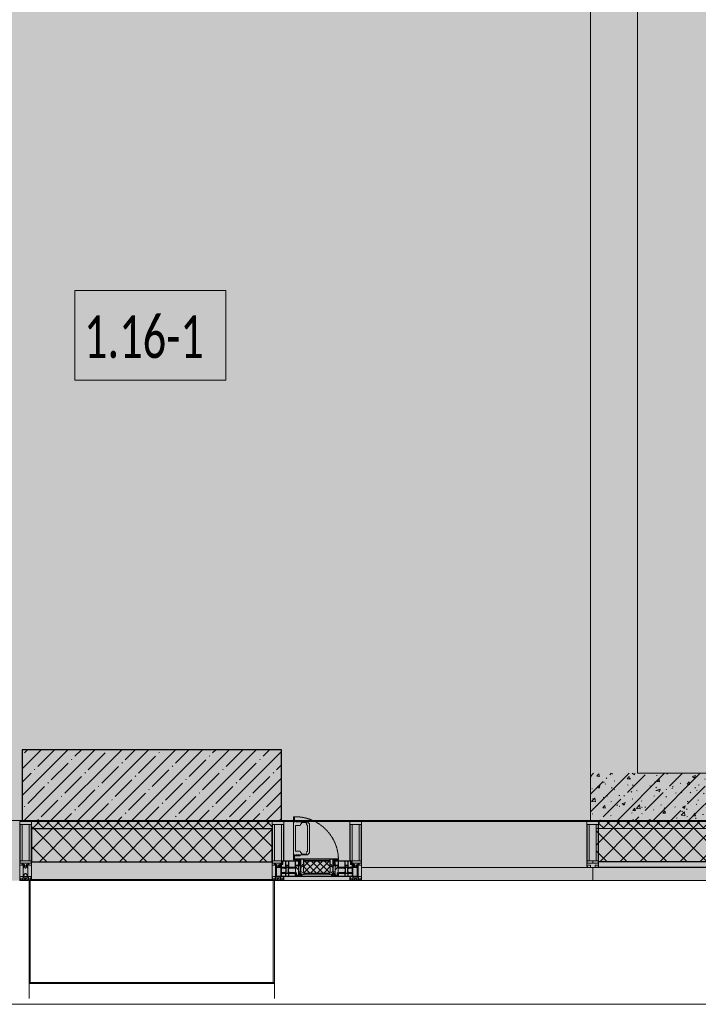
# Model space of a CAD drawing. Header units: millimetres. Extents: x -26897837 to 7466349, y -86687 to 22351.
# Tile 25 of 256: x 41818 to 44696, y -50259 to -46083. Entities that reach past the tile are written whole.
import ezdxf

# ---------------------------------------------------------------- set-up
doc = ezdxf.new("R2010")
doc.units = ezdxf.units.MM
doc.linetypes.add('-D1-02х01', pattern=[3, 2, -1])
for name, color, linetype, lineweight in [('_0', 7, 'Continuous', 13), ('A-010-A_ROOM', 7, 'Continuous', 18), ('A-200-M_WALL', 7, 'Continuous', 5), ('A-200-M_WALL_PAT', 7, 'Continuous', 5), ('A-214-M_CURT_WALL', 7, 'Continuous', 5), ('A-215-M_CURT_PANEL', 7, 'Continuous', 5), ('A-230-M_FLOOR', 7, 'Continuous', 5), ('A-280-M_COLUMN', 7, 'Continuous', 5), ('A-314-M_WINDOW', 7, 'Continuous', 5), ('S-280-M_COLUMN', 7, 'Continuous', 5), ('Z-060-M_DETAIL', 7, 'Continuous', 5), ('Ограждение', 7, 'Continuous', 5), ('Поручни', 7, 'Continuous', 5)]:
    doc.layers.add(name, color=color, linetype=linetype, lineweight=lineweight)
doc.styles.add('Calibri Light_2', font='Calibri light.ttf', dxfattribs={"width": 0.7, "height": 250})
pattern_1 = [(45, (0, 0), (-21.2132, 21.2132), []), (135, (0, 0), (-21.2132, -21.2132), [])]
pattern_2 = [(45, (0, 0), (-42.4264, 42.4264), []), (135, (0, 0), (-42.4264, -42.4264), [])]
pattern_3 = [(45, (36177.98, -48979.44), (-75.4342, 75.4342), [106.68, -17.78, 3.556, -17.78]), (45, (36177.98, -48904.05), (-75.4342, 75.4342), []), (50, (36177.98, -48979.44), (127.5292, -11.1576), [13.335, -146.685]), (355, (36177.98, -48979.44), (-24.6697, 133.74), [10.668, -117.348]), (100.451, (36188.6, -48980.37), (102.8597, 122.5818), [11.333, -124.663]), (46.184, (36177.98, -48943.88), (189.7552, -29.4304), [20.002, -220.027]), (96.636, (36193.79, -48946.33), (166.1822, 173.1996), [17, -186.995]), (351.184, (36177.98, -48943.88), (166.184, 173.1976), [16.002, -176.022]), (21, (36195.76, -48952.77), (106.1303, -71.586), [13.335, -146.685]), (326, (36195.76, -48952.77), (43.2619, 128.9318), [10.668, -117.348]), (71.451, (36204.6, -48958.73), (149.392, 57.345), [11.333, -124.663]), (37.5, (36177.975, -48979.436), (2.16223, 59.18836), [3.353, -112.573, 3.353, -115.773, -117.792]), (37.5, (36177.975, -48979.436), (2.16223, 59.18836), [-235.052, 3.353, -114.44]), (7.5, (36177.975, -48979.436), (46.77386, 70.12615), [3.353, -64.567, 3.353, -109.906, -44.894]), (7.5, (36177.975, -48979.436), (46.77386, 70.12615), [-181.178, 3.353, -41.542]), (327.5, (36138.326, -48979.436), (94.91367, -4.0101), [3.353, -41.097, 3.353, -135.331, -184.023]), (327.5, (36138.326, -48979.436), (94.91367, -4.0101), [-183.134, 3.353, -180.67]), (317.5, (36120.55, -48979.44), (103.6906, 17.7988), [3.353, -54.432, 3.353, -88.748, -130.683]), (317.5, (36120.55, -48979.44), (103.6906, 17.7988), [-149.885, 3.353, -127.33])]

# ---------------------------------------------------------------- blocks, each defined once
blk = doc.blocks.new('System Panel - A_PAN_Glass-4282731-50_AS_Plan_13')
at = {"layer": 'A-215-M_CURT_PANEL'}
for p, q in [((476, 55), (-490, 55)), ((-490, 55), (-490, 0)), ((490, 0), (490, 55)), ((-490, 0), (490, 0))]:
    blk.add_line(p, q, dxfattribs=at)
blk = doc.blocks.new('Rectangular Mullion - R_StandardFrame_50Wx250H-3726603-50_AS_Plan_13')
at = {"layer": 'A-214-M_CURT_WALL'}
blk.add_line((8045, -505), (7090, -505), dxfattribs=at)
blk = doc.blocks.new('A_PAN_Створка - 383мм-4631650-50_AS_Plan_13')
at = {"layer": 'A-215-M_CURT_PANEL'}
h = blk.add_hatch(dxfattribs=at)
h.set_pattern_fill('FP_15', color=256, style=0, pattern_type=2)
h.set_pattern_definition([(225, (6900, -754.981), (14.142136, -14.142136), []), (315, (6900, -754.981), (14.142136, 14.142136), [])])
h.paths.add_polyline_path([(-54.5, -31.8), (-54.9, -34.1), (-57.2, -36.4), (-57.2, -60.8), (-54.6, -63.4), (-53.6, -82.7), (54.6, -81.8), (54.6, -63.4), (57.2, -60.8), (57.2, -36.4), (54.9, -34.1), (54.5, -31.8)])
at = {"layer": 'A-314-M_WINDOW'}
for p, q in [((-67.9, -17), (-171, -17)), ((-171, -17), (-171, -57)), ((-171, -18.5), (-153.5, -18.5)), ((-153.5, -18.5), (-152, -20)), ((-152, -20), (-152, -73.5)), ((-150.5, -17), (-150.5, -29.4)), ((-132.4, -18.6), (-150.5, -18.6)), ((-150.5, -29.4), (-132.4, -29.4)), ((-150.5, -33.6), (-150.5, -68)), ((-136.3, -33.6), (-150.5, -33.6)), ((-137.2, -31), (-135.8, -35)), ((-132.5, -31), (-137.2, -31)), ((-132.1, -36.8), (-135.8, -35)), ((-132.5, -31.9), (-133.4, -33.7)), ((-133.4, -33.7), (-130.1, -35.3)), ((-132.5, -31.9), (-132.5, -31)), ((-132.4, -29.4), (-132.4, -18.6)), ((-132.1, -49), (-132.1, -36.8)), ((-131, -18.2), (-131, -29.5)), ((-120.8, -18.2), (-131, -18.2)), ((-131, -29.5), (-120.8, -29.5)), ((-131, -30.9), (-131, -33)), ((-120.8, -30.9), (-131, -30.9)), ((-129.4, -34.6), (-131, -33)), ((-130.1, -35.3), (-129.4, -34.6)), ((-130.1, -35.3), (-130.1, -50.4)), ((-122.4, -34.6), (-120.8, -33)), ((-121.7, -35.3), (-122.4, -34.6)), ((-118.4, -33.7), (-121.7, -35.3)), ((-121.7, -35.3), (-121.7, -50.4)), ((-120.8, -18.2), (-120.8, -29.5)), ((-120.8, -30.9), (-120.8, -33)), ((-119.7, -36.8), (-115.9, -35)), ((-119.7, -49), (-119.7, -36.8)), ((-119.3, -18.6), (-92.5, -18.6)), ((-119.3, -29.4), (-119.3, -18.6)), ((-92.5, -29.4), (-119.3, -29.4)), ((-119.3, -31), (-114.6, -31)), ((-119.3, -31.9), (-119.3, -31)), ((-119.3, -31.9), (-118.4, -33.7)), ((-114.6, -31), (-115.9, -35)), ((-94.1, -33.5), (-115.4, -33.5)), ((-89.9, -35.1), (-94.1, -33.5)), ((-92.5, -18.6), (-92.5, -29.4)), ((-90.8, -18.5), (-90.8, -29.4)), ((-87.3, -18.5), (-90.8, -18.5)), ((-90.8, -29.4), (-85.9, -29.4)), ((-89.9, -32.5), (-89.9, -35.1)), ((-85.9, -32.5), (-89.9, -32.5)), ((-89.9, -35.1), (-89.9, -50.9)), ((-87.3, -20.4), (-87.3, -18.5)), ((-87.3, -20.4), (-87.3, -21.9)), ((-84.8, -20.4), (-87.3, -20.4)), ((-87.3, -21.9), (-85.9, -21.9)), ((-85.9, -18.2), (-85.9, -20.4)), ((-75.9, -18.2), (-85.9, -18.2)), ((-85.9, -21.9), (-85.9, -29.4)), ((-85.9, -29.4), (-85.9, -32.5)), ((-83.4, -20.4), (-84.8, -20.4)), ((-70, -33.8), (-83.4, -20.4)), ((-78, -84), (-78, -23.5)), ((-78, -23.5), (-67.9, -23.5)), ((-78, -36.8), (-70, -36.8)), ((-78, -45.6), (-78, -36.8)), ((-75.9, -21.5), (-75.9, -18.2)), ((-75.9, -21.5), (-75.9, -23.5)), ((-74.9, -21.5), (-75.9, -21.5)), ((-75.9, -23.5), (-73, -23.5)), ((-74.9, -17.9), (-74.9, -21.5)), ((-68.9, -17.9), (-74.9, -17.9)), ((-67.2, -29.3), (-73, -23.5)), ((-61.4, -23.5), (-70, -32.1)), ((-70, -32.1), (-70, -62.5)), ((-70, -36.8), (-70, -33.8)), ((-68.9, -21.5), (-68.9, -17.9)), ((-67.9, -21.5), (-68.9, -21.5)), ((67.9, -17), (-67.9, -17)), ((-61.4, -23.5), (-67.9, -17)), ((-67.9, -17), (-67.9, -23.5)), ((-67.9, -17), (67.9, -17)), ((-67.9, -21.5), (-67.9, -23.5)), ((-67.9, -23.5), (-64.6, -26.8)), ((-67.9, -23.5), (-64.6, -26.8)), ((-64.6, -26.8), (-67.2, -29.3)), ((-64.6, -26.8), (-61.4, -23.5)), ((61.4, -23.5), (-61.4, -23.5)), ((67.9, -17), (61.4, -23.5)), ((70, -32.1), (61.4, -23.5)), ((61.4, -23.5), (64.6, -26.8)), ((67.9, -23.5), (64.6, -26.8)), ((64.6, -26.8), (67.9, -23.5)), ((64.6, -26.8), (67.2, -29.3)), ((67.2, -29.3), (73, -23.5)), ((67.9, -23.5), (67.9, -17)), ((171, -17), (67.9, -17)), ((67.9, -21.5), (67.9, -23.5)), ((67.9, -21.5), (68.9, -21.5)), ((67.9, -23.5), (78, -23.5)), ((68.9, -17.9), (74.9, -17.9)), ((68.9, -21.5), (68.9, -17.9)), ((70, -33.8), (83.4, -20.4)), ((70, -62.5), (70, -32.1)), ((70, -36.8), (70, -33.8)), ((78, -36.8), (70, -36.8)), ((75.9, -23.5), (73, -23.5)), ((74.9, -17.9), (74.9, -21.5)), ((74.9, -21.5), (75.9, -21.5)), ((75.9, -18.2), (85.9, -18.2)), ((75.9, -21.5), (75.9, -18.2)), ((75.9, -21.5), (75.9, -23.5)), ((78, -23.5), (78, -84)), ((78, -45.6), (78, -36.8)), ((83.4, -20.4), (84.8, -20.4)), ((84.8, -20.4), (87.3, -20.4)), ((85.9, -18.2), (85.9, -20.4)), ((85.9, -21.9), (85.9, -29.4)), ((87.3, -21.9), (85.9, -21.9)), ((85.9, -29.4), (85.9, -32.5)), ((90.8, -29.4), (85.9, -29.4)), ((85.9, -32.5), (89.9, -32.5)), ((87.3, -18.5), (90.8, -18.5)), ((87.3, -20.4), (87.3, -18.5)), ((87.3, -20.4), (87.3, -21.9)), ((89.9, -32.5), (89.9, -35.1)), ((89.9, -35.1), (94.1, -33.5)), ((89.9, -35.1), (89.9, -50.9)), ((90.8, -18.5), (90.8, -29.4)), ((92.5, -18.6), (92.5, -29.4)), ((119.3, -18.6), (92.5, -18.6)), ((92.5, -29.4), (119.3, -29.4)), ((94.1, -33.5), (115.4, -33.5)), ((114.6, -31), (115.9, -35)), ((119.3, -31), (114.6, -31)), ((119.7, -36.8), (115.9, -35)), ((119.3, -31.9), (118.4, -33.7)), ((118.4, -33.7), (121.7, -35.3)), ((119.3, -29.4), (119.3, -18.6)), ((119.3, -31.9), (119.3, -31)), ((119.7, -49), (119.7, -36.8)), ((120.8, -18.2), (120.8, -29.5)), ((120.8, -18.2), (131, -18.2)), ((131, -29.5), (120.8, -29.5)), ((120.8, -30.9), (120.8, -33)), ((120.8, -30.9), (131, -30.9)), ((122.4, -34.6), (120.8, -33)), ((121.7, -35.3), (122.4, -34.6)), ((121.7, -35.3), (121.7, -50.4)), ((129.4, -34.6), (131, -33)), ((130.1, -35.3), (129.4, -34.6)), ((133.4, -33.7), (130.1, -35.3)), ((130.1, -35.3), (130.1, -50.4)), ((131, -18.2), (131, -29.5)), ((131, -30.9), (131, -33)), ((132.1, -36.8), (135.8, -35)), ((132.1, -49), (132.1, -36.8)), ((132.4, -18.6), (150.5, -18.6)), ((132.4, -29.4), (132.4, -18.6)), ((150.5, -29.4), (132.4, -29.4)), ((132.5, -31), (137.2, -31)), ((132.5, -31.9), (132.5, -31)), ((132.5, -31.9), (133.4, -33.7)), ((137.2, -31), (135.8, -35)), ((136.3, -33.6), (150.5, -33.6)), ((150.5, -17), (150.5, -29.4)), ((150.5, -33.6), (150.5, -68)), ((153.5, -18.5), (152, -20)), ((152, -20), (152, -73.5)), ((171, -18.5), (153.5, -18.5)), ((171, -57), (171, -17)), ((-171, -55.5), (-152, -55.5)), ((-171, -57), (-156, -57)), ((-153, -60), (-153, -73.5)), ((-153, -73.5), (-150, -73.5)), ((-136.4, -52.4), (-150.5, -52.4)), ((-150.5, -56.6), (-132.4, -56.6)), ((-150.5, -68), (-143.5, -68)), ((-150.5, -69.5), (-150.5, -73.5)), ((-145, -69.5), (-150.5, -69.5)), ((-150, -73.5), (-150, -84)), ((-148.5, -81), (-148.5, -82.5)), ((-143.5, -81), (-148.5, -81)), ((-148.5, -82.5), (-132.4, -82.5)), ((-145, -69.5), (-145, -79.5)), ((-143.5, -68), (-143.5, -81)), ((-137.2, -54.8), (-135.8, -50.8)), ((-132.5, -54.8), (-137.2, -54.8)), ((-132.1, -49), (-135.8, -50.8)), ((-133.4, -52), (-130.1, -50.4)), ((-132.5, -53.8), (-133.4, -52)), ((-132.5, -53.8), (-132.5, -54.8)), ((-132.4, -56.6), (-132.4, -82.5)), ((-129.4, -51.1), (-131, -52.7)), ((-131, -55.1), (-131, -52.7)), ((-120.8, -55.1), (-131, -55.1)), ((-131, -56.5), (-131, -62.6)), ((-131, -56.5), (-120.8, -56.5)), ((-120.8, -62.6), (-131, -62.6)), ((-131, -64.6), (-120.8, -64.6)), ((-131, -82.5), (-131, -64.6)), ((-131, -82.5), (-120.8, -82.5)), ((-130.1, -50.4), (-129.4, -51.1)), ((-121.7, -50.4), (-122.4, -51.1)), ((-122.4, -51.1), (-120.8, -52.7)), ((-118.4, -52), (-121.7, -50.4)), ((-120.8, -55.1), (-120.8, -52.7)), ((-120.8, -56.5), (-120.8, -62.6)), ((-120.8, -82.5), (-120.8, -64.6)), ((-119.7, -49), (-115.9, -50.8)), ((-119.3, -53.8), (-118.4, -52)), ((-119.3, -53.8), (-119.3, -54.8)), ((-119.3, -54.8), (-114.6, -54.8)), ((-119.3, -56.6), (-119.3, -82.5)), ((-92.5, -56.6), (-119.3, -56.6)), ((-119.3, -82.5), (-92.5, -82.5)), ((-114.6, -54.8), (-115.9, -50.8)), ((-94.1, -52.5), (-115.3, -52.5)), ((-89.9, -50.9), (-94.1, -52.5)), ((-92.5, -56.6), (-92.5, -82.5)), ((-90.8, -56.6), (-85.9, -56.6)), ((-90.8, -62.7), (-90.8, -56.6)), ((-80.4, -62.7), (-90.8, -62.7)), ((-90.8, -64.6), (-90.8, -82.5)), ((-80.1, -64.6), (-90.8, -64.6)), ((-90.8, -82.5), (-79.5, -82.5)), ((-89.9, -52.2), (-89.9, -50.9)), ((-89.9, -52.2), (-88.6, -53.5)), ((-85.9, -53.5), (-88.6, -53.5)), ((-85.9, -53.5), (-78, -45.6)), ((-85.9, -56.6), (-85.9, -53.5)), ((-80.4, -61.1), (-80.4, -62.7)), ((-78, -61.1), (-80.4, -61.1)), ((-80.1, -66.1), (-80.1, -64.6)), ((-78, -66.1), (-80.1, -66.1)), ((-79.5, -80.6), (-78, -80.6)), ((-79.5, -82.5), (-79.5, -80.6)), ((-78, -66.1), (-78, -61.1)), ((-70, -62.5), (-73.9, -62.5)), ((-73.9, -62.5), (-73.9, -87.5)), ((73.9, -62.5), (70, -62.5)), ((73.9, -87.5), (73.9, -62.5)), ((85.9, -53.5), (78, -45.6)), ((78, -61.1), (80.4, -61.1)), ((78, -66.1), (78, -61.1)), ((78, -66.1), (80.1, -66.1)), ((79.5, -80.6), (78, -80.6)), ((79.5, -82.5), (79.5, -80.6)), ((90.8, -82.5), (79.5, -82.5)), ((80.1, -64.6), (90.8, -64.6)), ((80.1, -66.1), (80.1, -64.6)), ((80.4, -61.1), (80.4, -62.7)), ((80.4, -62.7), (90.8, -62.7)), ((85.9, -53.5), (88.6, -53.5)), ((85.9, -56.6), (85.9, -53.5)), ((90.8, -56.6), (85.9, -56.6)), ((89.9, -52.2), (88.6, -53.5)), ((89.9, -50.9), (94.1, -52.5)), ((89.9, -52.2), (89.9, -50.9)), ((90.8, -62.7), (90.8, -56.6)), ((90.8, -64.6), (90.8, -82.5)), ((92.5, -56.6), (119.3, -56.6)), ((92.5, -56.6), (92.5, -82.5)), ((119.3, -82.5), (92.5, -82.5)), ((94.1, -52.5), (115.3, -52.5)), ((114.6, -54.8), (115.9, -50.8)), ((119.3, -54.8), (114.6, -54.8)), ((119.7, -49), (115.9, -50.8)), ((118.4, -52), (121.7, -50.4)), ((119.3, -53.8), (118.4, -52)), ((119.3, -53.8), (119.3, -54.8)), ((119.3, -56.6), (119.3, -82.5)), ((122.4, -51.1), (120.8, -52.7)), ((120.8, -55.1), (120.8, -52.7)), ((120.8, -55.1), (131, -55.1)), ((120.8, -56.5), (120.8, -62.6)), ((131, -56.5), (120.8, -56.5)), ((120.8, -62.6), (131, -62.6)), ((120.8, -82.5), (120.8, -64.6)), ((131, -64.6), (120.8, -64.6)), ((131, -82.5), (120.8, -82.5)), ((121.7, -50.4), (122.4, -51.1)), ((130.1, -50.4), (129.4, -51.1)), ((129.4, -51.1), (131, -52.7)), ((133.4, -52), (130.1, -50.4)), ((131, -55.1), (131, -52.7)), ((131, -56.5), (131, -62.6)), ((131, -82.5), (131, -64.6)), ((132.1, -49), (135.8, -50.8)), ((150.5, -56.6), (132.4, -56.6)), ((132.4, -56.6), (132.4, -82.5)), ((148.5, -82.5), (132.4, -82.5)), ((132.5, -53.8), (133.4, -52)), ((132.5, -53.8), (132.5, -54.8)), ((132.5, -54.8), (137.2, -54.8)), ((137.2, -54.8), (135.8, -50.8)), ((136.4, -52.4), (150.5, -52.4)), ((143.5, -68), (143.5, -81)), ((150.5, -68), (143.5, -68)), ((143.5, -81), (148.5, -81)), ((145, -69.5), (150.5, -69.5)), ((145, -69.5), (145, -79.5)), ((148.5, -81), (148.5, -82.5)), ((150, -84), (150, -73.5)), ((150, -73.5), (153, -73.5)), ((150.5, -69.5), (150.5, -73.5)), ((171, -55.5), (152, -55.5)), ((153, -73.5), (153, -60)), ((156, -57), (171, -57)), ((-150, -84), (-78, -84)), ((-73.9, -87.5), (-91.5, -87.5)), ((-91.5, -87.5), (-91.5, -92)), ((-91.5, -92), (91.5, -92)), ((-78, -84), (-85, -84)), ((-85, -84), (-85, -87.5)), ((-85, -87.5), (-78, -87.5)), ((-78, -87.5), (-78, -84)), ((-78, -84), (-73.9, -84)), ((73.9, -84), (78, -84)), ((91.5, -87.5), (73.9, -87.5)), ((78, -87.5), (78, -84)), ((78, -84), (85, -84)), ((78, -84), (150, -84)), ((85, -87.5), (78, -87.5)), ((85, -84), (85, -87.5)), ((91.5, -92), (91.5, -87.5))]:
    blk.add_line(p, q, dxfattribs=at)
for centre, start, end in [((-156, -60), 0, 90), ((156, -60), 90, 180)]:
    blk.add_arc(centre, 3, start, end, dxfattribs=at)
at = {"layer": 'A-314-M_WINDOW', "linetype": '-D1-02х01'}
blk.add_arc((91.4, -87.5), 183, 181.4091, 271.1445, dxfattribs=at)
at = {"layer": 'Z-060-M_DETAIL'}
for p, q in [((-70, -32.1), (-61.4, -23.5)), ((-70, -62.5), (-70, -32.1)), ((-67.8, -38.3), (-65.7, -37.4)), ((-67.8, -55.7), (-67.8, -38.3)), ((-65.7, -37.4), (-60.8, -34.7)), ((61.4, -23.5), (-61.4, -23.5)), ((-60.8, -34.7), (-57.3, -35.9)), ((-55.2, -33.8), (-57.3, -35.9)), ((-54.9, -34.1), (-57.2, -36.4)), ((-57.2, -36.4), (-57.2, -60.8)), ((-55.2, -33.8), (-54.8, -31.5)), ((-54.9, -25.8), (-53.9, -24.8)), ((-54.9, -29.5), (-54.9, -25.8)), ((-53.9, -30.5), (-54.9, -29.5)), ((-54.5, -31.8), (-54.9, -34.1)), ((0, -31.5), (-54.8, -31.5)), ((54.5, -31.8), (-54.5, -31.8)), ((-53.9, -24.8), (53.9, -24.8)), ((53.9, -30.5), (-53.9, -30.5)), ((0, -31.5), (54.8, -31.5)), ((54.9, -25.8), (53.9, -24.8)), ((53.9, -30.5), (54.9, -29.5)), ((54.9, -34.1), (54.5, -31.8)), ((55.2, -33.8), (54.8, -31.5)), ((54.9, -29.5), (54.9, -25.8)), ((57.2, -36.4), (54.9, -34.1)), ((55.2, -33.8), (57.3, -35.9)), ((57.2, -60.8), (57.2, -36.4)), ((60.8, -34.7), (57.3, -35.9)), ((65.7, -37.4), (60.8, -34.7)), ((70, -32.1), (61.4, -23.5)), ((67.8, -38.3), (65.7, -37.4)), ((67.8, -55.7), (67.8, -38.3)), ((70, -62.5), (70, -32.1)), ((-73.9, -62.5), (-70, -62.5)), ((-73.9, -87.5), (-73.9, -62.5)), ((-69.4, -66.5), (-73.9, -66.5)), ((-73.9, -81.5), (-69.4, -81.5)), ((-69.4, -81.5), (-69.4, -66.5)), ((-61.7, -62.5), (-67.9, -62.5)), ((-67.9, -62.5), (-67.9, -89.3)), ((-66, -56.5), (-67.8, -55.7)), ((-66, -56.5), (-62, -59.1)), ((-62, -59.1), (-60.7, -61)), ((-61.7, -64.9), (-61.7, -62.5)), ((-60.1, -67.7), (-61.7, -64.9)), ((-60.7, -61), (-57.4, -61)), ((-56.4, -67.7), (-60.1, -67.7)), ((-57.4, -61), (-54.9, -63.5)), ((-57.2, -60.8), (-54.6, -63.4)), ((-56.4, -89.4), (-56.4, -67.7)), ((-54.9, -63.5), (-54.9, -81.9)), ((-54.9, -81.9), (-53.8, -83)), ((-54.6, -63.4), (-54.6, -81.8)), ((-54.6, -81.8), (-53.6, -82.7)), ((53.8, -83), (-53.8, -83)), ((-53.6, -82.7), (53.6, -82.7)), ((53.6, -82.7), (54.6, -81.8)), ((54.9, -81.9), (53.8, -83)), ((54.6, -63.4), (57.2, -60.8)), ((54.6, -81.8), (54.6, -63.4)), ((57.4, -61), (54.9, -63.5)), ((54.9, -63.5), (54.9, -81.9)), ((56.4, -67.7), (60.1, -67.7)), ((56.4, -89.4), (56.4, -67.7)), ((60.7, -61), (57.4, -61)), ((60.1, -67.7), (61.7, -64.9)), ((62, -59.1), (60.7, -61)), ((61.7, -62.5), (67.9, -62.5)), ((61.7, -64.9), (61.7, -62.5)), ((66, -56.5), (62, -59.1)), ((66, -56.5), (67.8, -55.7)), ((67.9, -62.5), (67.9, -89.3)), ((69.4, -66.5), (73.9, -66.5)), ((69.4, -81.5), (69.4, -66.5)), ((73.9, -81.5), (69.4, -81.5)), ((73.9, -62.5), (70, -62.5)), ((73.9, -87.5), (73.9, -62.5)), ((-91.5, -87.5), (-73.9, -87.5)), ((-91.5, -92), (-91.5, -87.5)), ((-91.5, -92), (91.5, -92)), ((-83.4, -90.3), (-83.4, -87.5)), ((-83.4, -90.3), (-69.4, -90.3)), ((-69.4, -85.5), (-73.9, -85.5)), ((-69.4, -90.3), (-69.4, -85.5)), ((-67.9, -89.3), (-66.9, -90.3)), ((-66.9, -90.3), (-57.4, -90.3)), ((-57.4, -90.3), (-56.4, -89.4)), ((-54.9, -85.6), (-53.9, -84.6)), ((-54.9, -89.3), (-54.9, -85.6)), ((-53.9, -90.3), (-54.9, -89.3)), ((-53.9, -84.6), (53.9, -84.6)), ((53.9, -90.3), (-53.9, -90.3)), ((54.9, -85.6), (53.9, -84.6)), ((53.9, -90.3), (54.9, -89.3)), ((54.9, -89.3), (54.9, -85.6)), ((57.4, -90.3), (56.4, -89.4)), ((66.9, -90.3), (57.4, -90.3)), ((67.9, -89.3), (66.9, -90.3)), ((69.4, -85.5), (73.9, -85.5)), ((69.4, -90.3), (69.4, -85.5)), ((83.4, -90.3), (69.4, -90.3)), ((91.5, -87.5), (73.9, -87.5)), ((83.4, -90.3), (83.4, -87.5)), ((91.5, -92), (91.5, -87.5))]:
    blk.add_line(p, q, dxfattribs=at)
at = {"layer": 'Z-060-M_DETAIL', "color": 9, "true_color": 0xc8c8c8}
for p, q in [((39.7, -109), (31.1, -117.6)), ((31.1, -117.6), (31.1, -240.4)), ((41.4, -123.8), (39.1, -124.2)), ((39.1, -179), (39.1, -124.2)), ((70.1, -109), (39.7, -109)), ((41.4, -123.8), (43.5, -121.7)), ((45, -113.3), (42.3, -118.2)), ((42.3, -118.2), (43.5, -121.7)), ((45.9, -111.2), (45, -113.3)), ((63.3, -111.2), (45.9, -111.2)), ((64.1, -113), (63.3, -111.2)), ((64.1, -113), (66.7, -117)), ((66.7, -117), (68.6, -118.3)), ((68.6, -118.3), (68.6, -121.6)), ((68.6, -121.6), (71.1, -124.1)), ((70.1, -105.1), (70.1, -109)), ((95.1, -105.1), (70.1, -105.1)), ((71.1, -124.1), (89.5, -124.1)), ((74.1, -109.6), (74.1, -105.1)), ((89.1, -109.6), (74.1, -109.6)), ((89.1, -105.1), (89.1, -109.6)), ((89.5, -124.1), (90.6, -125.2)), ((90.6, -125.2), (90.6, -232.8)), ((93.1, -109.6), (93.1, -105.1)), ((97.9, -109.6), (93.1, -109.6)), ((95.1, -87.5), (95.1, -105.1)), ((99.6, -87.5), (95.1, -87.5)), ((97.9, -95.6), (95.1, -95.6)), ((97.9, -95.6), (97.9, -109.6)), ((99.6, -270.5), (99.6, -87.5)), ((39.1, -179), (39.1, -233.8)), ((39.7, -249), (31.1, -240.4)), ((41.4, -234.2), (39.1, -233.8)), ((70.1, -249), (39.7, -249)), ((41.4, -234.2), (43.5, -236.3)), ((42.3, -239.8), (43.5, -236.3)), ((45, -244.7), (42.3, -239.8)), ((45.9, -246.8), (45, -244.7)), ((63.3, -246.8), (45.9, -246.8)), ((64.1, -245), (63.3, -246.8)), ((64.1, -245), (66.7, -241)), ((66.7, -241), (68.6, -239.7)), ((68.6, -236.4), (71.1, -233.9)), ((68.6, -239.7), (68.6, -236.4)), ((70.1, -252.9), (70.1, -249)), ((71.1, -233.9), (89.5, -233.9)), ((74.1, -248.4), (74.1, -252.9)), ((89.1, -248.4), (74.1, -248.4)), ((89.1, -252.9), (89.1, -248.4)), ((89.5, -233.9), (90.6, -232.8)), ((93.1, -248.4), (93.1, -252.9)), ((97.9, -248.4), (93.1, -248.4)), ((97.9, -262.4), (97.9, -248.4)), ((95.1, -252.9), (70.1, -252.9)), ((95.1, -270.5), (95.1, -252.9)), ((97.9, -262.4), (95.1, -262.4)), ((99.6, -270.5), (95.1, -270.5))]:
    blk.add_line(p, q, dxfattribs=at)
blk = doc.blocks.new('Rectangular Mullion - R_StandardFrame_50Wx250H-V3-50_AS_Plan_13')
at = {"layer": 'A-214-M_CURT_WALL'}
for p, q in [((37450, 15934.9), (37450, 16145)), ((37700, 15865), (37700, 16145)), ((37450, 15865), (37450, 15905.4))]:
    blk.add_line(p, q, dxfattribs=at)
blk = doc.blocks.new('Rectangular Mullion - 50Wx250H-V1-50_AS_Plan_13')
at = {"layer": 'Z-060-M_DETAIL'}
for p, q in [((-25, 84), (-25, 250)), ((-25, 250), (0, 250)), ((-23, 237.3), (0, 237.3)), ((-23, 237.3), (-23, 84)), ((-14.9, 84), (-14.9, 237.3)), ((25, 250), (0, 250)), ((23, 237.3), (0, 237.3)), ((14.9, 84), (14.9, 237.3)), ((23, 237.3), (23, 73.6)), ((25, 65.2), (25, 250)), ((0, 84), (-15, 84)), ((0, 84), (23, 84)), ((-0.5, 73.6), (-15, 73.6)), ((-10, 71.3), (-12, 71.3)), ((-10, 57.4), (-10, 71.3)), ((-7, 65.2), (-5.9, 67.3)), ((-7, 65.2), (-7, 57)), ((-4.1, 67.3), (-5.9, 67.3)), ((-4.1, 67.3), (-2.9, 65.1)), ((-2.9, 65.1), (-2.9, 57)), ((0.5, 73.6), (23, 73.6)), ((4.1, 67.3), (2.9, 65.1)), ((2.9, 65.1), (2.9, 57)), ((4.1, 67.3), (5.9, 67.3)), ((7, 65.2), (5.9, 67.3)), ((7, 65.2), (7, 54.7)), ((8.7, 53), (7, 54.7)), ((8.7, 53), (10, 53)), ((10, 71.3), (14, 71.3)), ((10, 53), (10, 71.3)), ((10, 53), (10, 17)), ((14, 71.3), (14, 65.2)), ((14, 65.2), (25, 65.2)), ((-23.8, 14.6), (-25, 14.2)), ((-25, 0), (-25, 14.2)), ((-23.8, 17), (-23.8, 14.6)), ((-22.5, 10.6), (-23.8, 14.6)), ((-22.5, 10.6), (-23.7, 9.9)), ((-23.7, 1.3), (-23.7, 9.9)), ((-23.7, 1.3), (-11.8, 1.3)), ((-23.2, 10.2), (-22.5, 8)), ((-22.5, 8), (-22.5, 4.5)), ((-21.3, 4.5), (-22.5, 4.5)), ((-22.3, 17), (-22.3, 16)), ((-22.3, 16), (-21.3, 16)), ((-19.9, 17), (-21.3, 16)), ((-21.3, 4.5), (-21.3, 6.5)), ((-21.3, 6.5), (-14.2, 6.5)), ((-7.4, 16.6), (-18.4, 16.6)), ((-14.2, 6.5), (-14.2, 4.5)), ((-13.2, 4.5), (-14.2, 4.5)), ((-13.2, 4.5), (-12.2, 7.2)), ((-12.7, 7.6), (-11.3, 11.4)), ((-12.7, 7.6), (-11.8, 6.9)), ((-12.2, 9), (-12.2, 14.8)), ((-12.2, 14.8), (0, 14.8)), ((-11.8, 1.3), (-11.8, 6.9)), ((-10.5, 11.2), (-11.3, 11.4)), ((-10.5, 1.5), (-10.5, 11.2)), ((-4.8, 1.5), (-10.5, 1.5)), ((0, 8), (-4.8, 8)), ((-4.8, 1.5), (-4.8, 8)), ((-2.6, 16.8), (0, 16.8)), ((2.6, 16.8), (0, 16.8)), ((0, 14.8), (0, 16.8)), ((0, 14.8), (0, 16.8)), ((12.2, 14.8), (0, 14.8)), ((0, 0), (0, 8)), ((0, 8), (4.8, 8)), ((0, 0), (0, 8)), ((4.8, 1.5), (4.8, 8)), ((4.8, 1.5), (10.5, 1.5)), ((8.5, 23), (6, 25.5)), ((6, 18), (7.4, 18)), ((7.4, 18), (7.4, 16.6)), ((7.4, 16.6), (18.4, 16.6)), ((7.5, 18.5), (8.5, 18.5)), ((7.5, 17), (7.5, 18.5)), ((10, 17), (7.5, 17)), ((8.5, 18.5), (8.5, 23)), ((10.5, 11.2), (11.3, 11.4)), ((10.5, 1.5), (10.5, 11.2)), ((12.7, 7.6), (11.3, 11.4)), ((12.7, 7.6), (11.8, 6.9)), ((11.8, 1.3), (11.8, 6.9)), ((23.7, 1.3), (11.8, 1.3)), ((12.2, 9), (12.2, 14.8)), ((13.2, 4.5), (12.2, 7.2)), ((13.2, 4.5), (14.2, 4.5)), ((21.3, 6.5), (14.2, 6.5)), ((14.2, 6.5), (14.2, 4.5)), ((18.4, 16.6), (19, 17.6)), ((19, 17.6), (21.3, 16)), ((22.3, 16), (21.3, 16)), ((21.3, 4.5), (21.3, 6.5)), ((21.3, 4.5), (22.5, 4.5)), ((22.3, 17), (22.3, 16)), ((22.3, 17), (23.8, 17)), ((22.5, 10.6), (23.8, 14.6)), ((22.5, 10.6), (23.7, 9.9)), ((23.2, 10.2), (22.5, 8)), ((22.5, 8), (22.5, 4.5)), ((23.7, 1.3), (23.7, 9.9)), ((23.8, 17), (23.8, 14.6)), ((23.8, 14.6), (25, 14.2)), ((25, 0), (25, 14.2)), ((-25, 0), (0, 0)), ((25, 0), (0, 0))]:
    blk.add_line(p, q, dxfattribs=at)
for centre, start, end in [((-0.5, 73.1), 360, 90), ((0.5, 73.1), 90, 180)]:
    blk.add_arc(centre, 0.5, start, end, dxfattribs=at)
blk = doc.blocks.new('Rectangular Mullion - R_StandardFrame_50Wx250H-4282728-50_AS_Plan_13')
at = {"layer": 'A-214-M_CURT_WALL', "lineweight": 9}
for p, q in [((-25, -17), (-25, 0)), ((-25, 0), (25, 0)), ((25, 0), (25, -250)), ((-25, -250), (-25, -84)), ((25, -250), (-25, -250))]:
    blk.add_line(p, q, dxfattribs=at)
blk = doc.blocks.new('Rectangular Mullion - 50Wx250H-2623690-50_AS_Plan_13')
at = {"layer": 'Z-060-M_DETAIL'}
for p, q in [((-25, 65.2), (-25, 250)), ((-25, 250), (0, 250)), ((-23, 237.3), (0, 237.3)), ((-23, 237.3), (-23, 73.6)), ((-14.9, 84), (-14.9, 237.3)), ((25, 250), (0, 250)), ((23, 237.3), (0, 237.3)), ((14.9, 84), (14.9, 237.3)), ((23, 237.3), (23, 73.6)), ((25, 65.2), (25, 250)), ((0, 84), (-23, 84)), ((0, 84), (23, 84)), ((-14, 65.2), (-25, 65.2)), ((-0.5, 73.6), (-23, 73.6)), ((-14, 71.3), (-14, 65.2)), ((-10, 71.3), (-14, 71.3)), ((-10, 53), (-10, 71.3)), ((-8.7, 53), (-10, 53)), ((-10, 53), (-10, 17)), ((-8.7, 53), (-7, 54.7)), ((-7, 65.2), (-5.9, 67.3)), ((-7, 65.2), (-7, 54.7)), ((-4.1, 67.3), (-5.9, 67.3)), ((-4.1, 67.3), (-2.9, 65.1)), ((-2.9, 65.1), (-2.9, 54.6)), ((-1.3, 53), (-2.9, 54.6)), ((0, 53), (-1.3, 53)), ((0, 53), (1.3, 53)), ((0.5, 73.6), (23, 73.6)), ((1.3, 53), (2.9, 54.6)), ((4.1, 67.3), (2.9, 65.1)), ((2.9, 65.1), (2.9, 54.6)), ((4.1, 67.3), (5.9, 67.3)), ((7, 65.2), (5.9, 67.3)), ((7, 65.2), (7, 54.7)), ((8.7, 53), (7, 54.7)), ((8.7, 53), (10, 53)), ((10, 71.3), (14, 71.3)), ((10, 53), (10, 71.3)), ((10, 53), (10, 17)), ((14, 71.3), (14, 65.2)), ((14, 65.2), (25, 65.2)), ((-23.8, 14.6), (-25, 14.2)), ((-25, 0), (-25, 14.2)), ((-22.3, 17), (-23.8, 17)), ((-23.8, 17), (-23.8, 14.6)), ((-22.5, 10.6), (-23.8, 14.6)), ((-22.5, 10.6), (-23.7, 9.9)), ((-23.7, 1.3), (-23.7, 9.9)), ((-23.7, 1.3), (-11.8, 1.3)), ((-23.2, 10.2), (-22.5, 8)), ((-22.5, 8), (-22.5, 4.5)), ((-21.3, 4.5), (-22.5, 4.5)), ((-22.3, 17), (-22.3, 16)), ((-22.3, 16), (-21.3, 16)), ((-19, 17.6), (-21.3, 16)), ((-21.3, 4.5), (-21.3, 6.5)), ((-21.3, 6.5), (-14.2, 6.5)), ((-18.4, 16.6), (-19, 17.6)), ((-7.4, 16.6), (-18.4, 16.6)), ((-14.2, 6.5), (-14.2, 4.5)), ((-13.2, 4.5), (-14.2, 4.5)), ((-13.2, 4.5), (-12.2, 7.2)), ((-12.7, 7.6), (-11.3, 11.4)), ((-12.7, 7.6), (-11.8, 6.9)), ((-12.2, 9), (-12.2, 14.8)), ((-12.2, 14.8), (0, 14.8)), ((-11.8, 1.3), (-11.8, 6.9)), ((-10.5, 11.2), (-11.3, 11.4)), ((-10.5, 1.5), (-10.5, 11.2)), ((-4.8, 1.5), (-10.5, 1.5)), ((-10, 17), (-7.5, 17)), ((-8.5, 23), (-1.5, 30)), ((-8.5, 18.5), (-8.5, 23)), ((-7.5, 18.5), (-8.5, 18.5)), ((-7.5, 17), (-7.5, 18.5)), ((-7.4, 18), (-7.4, 16.6)), ((-2.6, 18), (-7.4, 18)), ((0, 8), (-4.8, 8)), ((-4.8, 1.5), (-4.8, 8)), ((-2.6, 18), (-2.6, 16.8)), ((-2.6, 16.8), (0, 16.8)), ((-1.5, 30), (0, 30)), ((1.5, 30), (0, 30)), ((2.6, 16.8), (0, 16.8)), ((0, 14.8), (0, 16.8)), ((0, 14.8), (0, 16.8)), ((12.2, 14.8), (0, 14.8)), ((0, 0), (0, 8)), ((0, 8), (4.8, 8)), ((0, 0), (0, 8)), ((8.5, 23), (1.5, 30)), ((2.6, 18), (2.6, 16.8)), ((2.6, 18), (7.4, 18)), ((4.8, 1.5), (4.8, 8)), ((4.8, 1.5), (10.5, 1.5)), ((7.4, 18), (7.4, 16.6)), ((7.4, 16.6), (18.4, 16.6)), ((7.5, 18.5), (8.5, 18.5)), ((7.5, 17), (7.5, 18.5)), ((10, 17), (7.5, 17)), ((8.5, 18.5), (8.5, 23)), ((10.5, 11.2), (11.3, 11.4)), ((10.5, 1.5), (10.5, 11.2)), ((12.7, 7.6), (11.3, 11.4)), ((12.7, 7.6), (11.8, 6.9)), ((11.8, 1.3), (11.8, 6.9)), ((23.7, 1.3), (11.8, 1.3)), ((12.2, 9), (12.2, 14.8)), ((13.2, 4.5), (12.2, 7.2)), ((13.2, 4.5), (14.2, 4.5)), ((21.3, 6.5), (14.2, 6.5)), ((14.2, 6.5), (14.2, 4.5)), ((18.4, 16.6), (19, 17.6)), ((19, 17.6), (21.3, 16)), ((22.3, 16), (21.3, 16)), ((21.3, 4.5), (21.3, 6.5)), ((21.3, 4.5), (22.5, 4.5)), ((22.3, 17), (22.3, 16)), ((22.3, 17), (23.8, 17)), ((22.5, 10.6), (23.8, 14.6)), ((22.5, 10.6), (23.7, 9.9)), ((23.2, 10.2), (22.5, 8)), ((22.5, 8), (22.5, 4.5)), ((23.7, 1.3), (23.7, 9.9)), ((23.8, 17), (23.8, 14.6)), ((23.8, 14.6), (25, 14.2)), ((25, 0), (25, 14.2)), ((-25, 0), (0, 0)), ((25, 0), (0, 0))]:
    blk.add_line(p, q, dxfattribs=at)
for centre, start, end in [((-0.5, 73.1), 360, 90), ((0.5, 73.1), 90, 180)]:
    blk.add_arc(centre, 0.5, start, end, dxfattribs=at)
blk = doc.blocks.new('Rectangular Mullion - R_StandardFrame_50Wx250H-3903955-50_AS_Plan_13')
at = {"layer": 'A-214-M_CURT_WALL', "lineweight": 9}
for p, q in [((-50, -250), (-50, 0)), ((-50, 0), (0, 0)), ((0, 0), (0, -250)), ((0, -250), (-50, -250))]:
    blk.add_line(p, q, dxfattribs=at)
blk = doc.blocks.new('Rectangular Mullion - 50Wx250H-3156125-50_AS_Plan_13')
at = {"layer": 'Z-060-M_DETAIL'}
for p, q in [((0, 250), (-25, 250)), ((-25, 250), (-25, 237.3)), ((-25, 65.2), (-25, 250)), ((-25, 250), (0, 250)), ((-23, 237.3), (0, 237.3)), ((-23, 237.3), (0, 237.3)), ((-23, 237.3), (-23, 73.6)), ((0, 237.3), (-14.9, 237.3)), ((-14.9, 237.3), (-14.9, 84)), ((-14.9, 84), (-14.9, 237.3)), ((25, 250), (0, 250)), ((25, 250), (0, 250)), ((14.9, 237.3), (0, 237.3)), ((0, 237.3), (23, 237.3)), ((23, 237.3), (0, 237.3)), ((14.9, 84), (14.9, 237.3)), ((14.9, 84), (14.9, 237.3)), ((23, 237.3), (23, 73.6)), ((25, 237.3), (25, 250)), ((25, 65.2), (25, 250)), ((0, 84), (-23, 84)), ((-23, 84), (-23, 73.6)), ((0, 84), (-23, 84)), ((-14.9, 84), (0, 84)), ((0, 84), (14.9, 84)), ((23, 84), (0, 84)), ((0, 84), (0, 73.6)), ((0, 84), (23, 84)), ((0, 73.6), (0, 84)), ((23, 73.6), (23, 84)), ((-25, 73.6), (-25, 65.2)), ((-25, 65.2), (-25, 60.2)), ((-10, 65.2), (-25, 65.2)), ((-25, 65.2), (-25, 60.2)), ((-25, 65.2), (-10, 65.2)), ((-10, 65.2), (-25, 65.2)), ((-23, 73.6), (0, 73.6)), ((0, 73.6), (-23, 73.6)), ((-0.5, 73.6), (-23, 73.6)), ((-10, 55), (-14, 55)), ((-14, 55), (-10, 55)), ((-10, 55), (-10, 65.2)), ((-10, 65.2), (-10, 55)), ((-10, 55), (-10, 65.2)), ((-10, 55), (0, 55)), ((0, 55), (-10, 55)), ((0, 73.6), (23, 73.6)), ((23, 73.6), (0, 73.6)), ((0, 55), (10, 55)), ((0, 55), (10, 55)), ((0.5, 73.6), (23, 73.6)), ((10, 65.2), (10, 55)), ((25, 65.2), (10, 65.2)), ((10, 55), (10, 65.2)), ((10, 65.2), (25, 65.2)), ((10, 65.2), (25, 65.2)), ((10, 55), (10, 65.2)), ((10, 55), (14, 55)), ((10, 55), (14, 55)), ((25, 65.2), (25, 73.6)), ((25, 65.2), (25, 60.2)), ((25, 60.2), (25, 65.2))]:
    blk.add_line(p, q, dxfattribs=at)
for centre, start, end in [((-14, 69.1), 218.9723, 270), ((-14, 69.1), 218.9723, 270), ((-14, 69.1), 218.9723, 270), ((14, 69.1), 270, 321.0277), ((14, 69.1), 270, 321.0277), ((14, 69.1), 270, 321.0277)]:
    blk.add_arc(centre, 14.1, start, end, dxfattribs=at)
blk = doc.blocks.new('Rectangular Mullion - R_InvisibleFrame_50Wx250H-4282729-50_AS_Plan_13')
at = {"layer": 'A-214-M_CURT_WALL', "lineweight": 9}
for p, q in [((-25, -237.3), (-25, -73.6)), ((25, -73.6), (25, -237.3))]:
    blk.add_line(p, q, dxfattribs=at)
blk = doc.blocks.new('Rectangular Mullion - 50Wx250H-V26-50_AS_Plan_13')
at = {"layer": 'Z-060-M_DETAIL'}
for p, q in [((-25, 65.2), (-25, 250)), ((-25, 250), (0, 250)), ((-23, 237.3), (0, 237.3)), ((-23, 237.3), (-23, 73.6)), ((-14.9, 84), (-14.9, 237.3)), ((25, 250), (0, 250)), ((23, 237.3), (0, 237.3)), ((14.9, 84), (14.9, 237.3)), ((23, 237.3), (23, 84)), ((25, 84), (25, 250)), ((0, 84), (-23, 84)), ((0, 84), (15, 84)), ((-14, 65.2), (-25, 65.2)), ((-0.5, 73.6), (-23, 73.6)), ((-14, 71.3), (-14, 65.2)), ((-10, 71.3), (-14, 71.3)), ((-10, 53), (-10, 71.3)), ((-8.7, 53), (-10, 53)), ((-10, 53), (-10, 17)), ((-8.7, 53), (-7, 54.7)), ((-7, 65.2), (-5.9, 67.3)), ((-7, 65.2), (-7, 54.7)), ((-4.1, 67.3), (-5.9, 67.3)), ((-4.1, 67.3), (-2.9, 65.1)), ((-2.9, 65.1), (-2.9, 57)), ((0.5, 73.6), (15, 73.6)), ((4.1, 67.3), (2.9, 65.1)), ((2.9, 65.1), (2.9, 57)), ((4.1, 67.3), (5.9, 67.3)), ((7, 65.2), (5.9, 67.3)), ((7, 65.2), (7, 57)), ((10, 71.3), (12, 71.3)), ((10, 57.4), (10, 71.3)), ((-23.8, 14.6), (-25, 14.2)), ((-25, 0), (-25, 14.2)), ((-22.3, 17), (-23.8, 17)), ((-23.8, 17), (-23.8, 14.6)), ((-22.5, 10.6), (-23.8, 14.6)), ((-22.5, 10.6), (-23.7, 9.9)), ((-23.7, 1.3), (-23.7, 9.9)), ((-23.7, 1.3), (-11.8, 1.3)), ((-23.2, 10.2), (-22.5, 8)), ((-22.5, 8), (-22.5, 4.5)), ((-21.3, 4.5), (-22.5, 4.5)), ((-22.3, 17), (-22.3, 16)), ((-22.3, 16), (-21.3, 16)), ((-19, 17.6), (-21.3, 16)), ((-21.3, 4.5), (-21.3, 6.5)), ((-21.3, 6.5), (-14.2, 6.5)), ((-18.4, 16.6), (-19, 17.6)), ((-7.4, 16.6), (-18.4, 16.6)), ((-14.2, 6.5), (-14.2, 4.5)), ((-13.2, 4.5), (-14.2, 4.5)), ((-13.2, 4.5), (-12.2, 7.2)), ((-12.7, 7.6), (-11.3, 11.4)), ((-12.7, 7.6), (-11.8, 6.9)), ((-12.2, 9), (-12.2, 14.8)), ((-12.2, 14.8), (0, 14.8)), ((-11.8, 1.3), (-11.8, 6.9)), ((-10.5, 11.2), (-11.3, 11.4)), ((-10.5, 1.5), (-10.5, 11.2)), ((-4.8, 1.5), (-10.5, 1.5)), ((-10, 17), (-7.5, 17)), ((-8.5, 23), (-6, 25.5)), ((-8.5, 18.5), (-8.5, 23)), ((-7.5, 18.5), (-8.5, 18.5)), ((-7.5, 17), (-7.5, 18.5)), ((-7.4, 18), (-7.4, 16.6)), ((-6, 18), (-7.4, 18)), ((0, 8), (-4.8, 8)), ((-4.8, 1.5), (-4.8, 8)), ((-2.6, 16.8), (0, 16.8)), ((2.6, 16.8), (0, 16.8)), ((0, 14.8), (0, 16.8)), ((0, 14.8), (0, 16.8)), ((12.2, 14.8), (0, 14.8)), ((0, 0), (0, 8)), ((0, 8), (4.8, 8)), ((0, 0), (0, 8)), ((4.8, 1.5), (4.8, 8)), ((4.8, 1.5), (10.5, 1.5)), ((7.4, 16.6), (18.4, 16.6)), ((10.5, 11.2), (11.3, 11.4)), ((10.5, 1.5), (10.5, 11.2)), ((12.7, 7.6), (11.3, 11.4)), ((12.7, 7.6), (11.8, 6.9)), ((11.8, 1.3), (11.8, 6.9)), ((23.7, 1.3), (11.8, 1.3)), ((12.2, 9), (12.2, 14.8)), ((13.2, 4.5), (12.2, 7.2)), ((13.2, 4.5), (14.2, 4.5)), ((21.3, 6.5), (14.2, 6.5)), ((14.2, 6.5), (14.2, 4.5)), ((19.9, 17), (21.3, 16)), ((22.3, 16), (21.3, 16)), ((21.3, 4.5), (21.3, 6.5)), ((21.3, 4.5), (22.5, 4.5)), ((22.3, 17), (22.3, 16)), ((22.5, 10.6), (23.8, 14.6)), ((22.5, 10.6), (23.7, 9.9)), ((23.2, 10.2), (22.5, 8)), ((22.5, 8), (22.5, 4.5)), ((23.7, 1.3), (23.7, 9.9)), ((23.8, 17), (23.8, 14.6)), ((23.8, 14.6), (25, 14.2)), ((25, 0), (25, 14.2)), ((-25, 0), (0, 0)), ((25, 0), (0, 0))]:
    blk.add_line(p, q, dxfattribs=at)
for centre, start, end in [((-0.5, 73.1), 360, 90), ((0.5, 73.1), 90, 180)]:
    blk.add_arc(centre, 0.5, start, end, dxfattribs=at)
blk = doc.blocks.new('Rectangular Mullion - R_StandardFrame_50Wx250H-4283951-50_AS_Plan_13')
at = {"layer": 'A-214-M_CURT_WALL', "lineweight": 9}
for p, q in [((0, 0), (-50, 0)), ((-50, 0), (-50, -17)), ((0, -250), (0, 0)), ((-50, -84), (-50, -250)), ((-50, -250), (0, -250))]:
    blk.add_line(p, q, dxfattribs=at)
blk = doc.blocks.new('Ограждение - Ограждение-5498633-50_AS_Plan_13')
at = {"layer": 'Поручни'}
blk.add_line((-55947.2, -1355), (1285, -1355), dxfattribs=at)
blk = doc.blocks.new('RST_AR_KMN_R22_B1_FCD_rvt-1-50_AS_Plan_13')
at = {"layer": 'A-200-M_WALL_PAT'}
h = blk.add_hatch(dxfattribs=at)
h.set_pattern_fill('FP_3', color=256, style=0, pattern_type=2)
h.set_pattern_definition(pattern_1)
h.paths.add_polyline_path([(5996.9, -535), (6710, -535), (6710, -505), (5690, -505), (5690, -535)])
h = blk.add_hatch(dxfattribs=at)
h.set_pattern_fill('FP_4', color=256, style=0, pattern_type=2)
h.set_pattern_definition(pattern_2)
h.paths.add_polyline_path([(6710, -675), (6710, -535), (5690, -535), (5690, -675), (5996.9, -675)])
h = blk.add_hatch(dxfattribs=at)
h.set_pattern_fill('FP_3', color=256, style=0, pattern_type=2)
h.set_pattern_definition(pattern_1)
h.paths.add_polyline_path([(8095, -535), (8740, -535), (8740, -505), (8095, -505), (8095, -517.7), (8084.9, -517.7), (8084.9, -535), (8093, -535)])
h = blk.add_hatch(dxfattribs=at)
h.set_pattern_fill('FP_4', color=256, style=0, pattern_type=2)
h.set_pattern_definition(pattern_2)
h.paths.add_polyline_path([(8740, -675), (8740, -535), (8084.9, -535), (8084.9, -671), (8093, -671), (8093, -675)])
at = {"layer": 'A-200-M_WALL_PAT', "true_color": 0xeff9fa}
blk.add_hatch(color=7, dxfattribs=at).paths.add_polyline_path([(8080, -755), (8740, -755), (8740, -700), (8070, -700), (8070, -755)])
at = {"layer": 'A-200-M_WALL'}
for p, q in [((6710, -505), (5690, -505)), ((5690, -505), (5690, -535)), ((6710, -535), (6710, -505)), ((8740, -535), (8084.9, -535)), ((8740, -505), (8095, -505)), ((5690, -675), (5690, -750)), ((6710, -750), (6710, -675)), ((8070, -700), (8070, -755)), ((5690, -750), (5690, -755)), ((5690, -750), (6710, -750)), ((6710, -755), (6710, -750)), ((5690, -755), (6710, -755)), ((8070, -755), (8740, -755))]:
    blk.add_line(p, q, dxfattribs=at)
at = {"layer": 'A-200-M_WALL', "lineweight": 25}
for p, q in [((5690, -535), (5690, -675)), ((5690, -535), (6710, -535)), ((6710, -675), (6710, -535)), ((5690, -675), (6710, -675)), ((8740, -700), (8084, -700)), ((8740, -675), (8093, -675))]:
    blk.add_line(p, q, dxfattribs=at)
at = {"layer": 'A-280-M_COLUMN', "lineweight": 18}
for p, q in [((5680, -755), (5680, -1187.2)), ((5685, -755), (5680, -755)), ((5685, -1187.2), (5685, -755)), ((6715, -755), (6715, -1187.2)), ((6720, -755), (6715, -755)), ((6720, -1187.2), (6720, -755)), ((5680, -1187.2), (5685, -1187.2)), ((5680, -1187.2), (5680, -1192.2)), ((6720, -1187.2), (5680, -1187.2)), ((5680, -1192.2), (6720, -1192.2)), ((6715, -1187.2), (6720, -1187.2)), ((6720, -1192.2), (6720, -1187.2))]:
    blk.add_line(p, q, dxfattribs=at)
at = {"layer": 'A-280-M_COLUMN'}
for p, q in [((5680, -1255.4), (5680, -1192.2)), ((6720, -1192.2), (6720, -1255.4))]:
    blk.add_line(p, q, dxfattribs=at)
at = {"layer": 'A-214-M_CURT_WALL', "lineweight": 5}
for name, p in [('Rectangular Mullion - 50Wx250H-2623690-50_AS_Plan_13', (5665, -755)), ('Rectangular Mullion - 50Wx250H-V26-50_AS_Plan_13', (6735, -755)), ('Rectangular Mullion - 50Wx250H-V1-50_AS_Plan_13', (7065, -755)), ('Rectangular Mullion - R_StandardFrame_50Wx250H-3726603-50_AS_Plan_13', (0, 0)), ('Rectangular Mullion - 50Wx250H-3156125-50_AS_Plan_13', (8070, -755))]:
    blk.add_blockref(name, p, dxfattribs=at)
at = {"layer": 'A-214-M_CURT_WALL', "lineweight": 5, "extrusion": (0, 0, -1), "rotation": 180}
for name, p in [('Rectangular Mullion - R_StandardFrame_50Wx250H-3903955-50_AS_Plan_13', (-5690, -755)), ('Rectangular Mullion - R_StandardFrame_50Wx250H-4282728-50_AS_Plan_13', (-7065, -755)), ('Rectangular Mullion - R_InvisibleFrame_50Wx250H-4282729-50_AS_Plan_13', (-8070, -755))]:
    blk.add_blockref(name, p, dxfattribs=at)
at = {"layer": 'A-214-M_CURT_WALL', "lineweight": 5}
for name, p, rotation in [('Rectangular Mullion - R_StandardFrame_50Wx250H-4283951-50_AS_Plan_13', (6710, -755), 180), ('Rectangular Mullion - R_StandardFrame_50Wx250H-V3-50_AS_Plan_13', (-9105, 36945), 270.0000000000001)]:
    blk.add_blockref(name, p, dxfattribs=dict(at, rotation=rotation))
at = {"layer": 'A-215-M_CURT_PANEL', "lineweight": 5, "rotation": 180}
blk.add_blockref('A_PAN_Створка - 383мм-4631650-50_AS_Plan_13', (6900, -755), dxfattribs=at)
at = {"layer": 'A-215-M_CURT_PANEL', "lineweight": 5}
blk.add_blockref('System Panel - A_PAN_Glass-4282731-50_AS_Plan_13', (7580, -755), dxfattribs=at)
at = {"layer": 'Ограждение', "lineweight": 5}
blk.add_blockref('Ограждение - Ограждение-5498633-50_AS_Plan_13', (36940, 75), dxfattribs=at)

msp = doc.modelspace()

# ---------------------------------------------------------------- hatches: boundary and pattern name
at = {"layer": '_0', "transparency": 33554534}
h = msp.add_hatch(color=252, dxfattribs=at)
h.dxf.hatch_style = 1
h.paths.add_polyline_path([(17837.9, -49734.4), (25204.6, -19284.4), (73878, -19284.4), (73878, -49734.4)])
h.paths.add_polyline_path([(28728, -40979.4), (28728, -37429.4), (30528, -37429.4), (30528, -30029.4), (28477.6, -30029.4), (28478, -28029.4), (29978, -28029.4), (29978, -27479.4), (32178, -27479.4), (32178, -28029.4), (44478, -28029.4), (44478, -27979.4), (45303, -27979.4), (45303, -27379.4), (47528, -27379.4), (47528, -27979.4), (53578, -27979.4), (53578, -27379.4), (55478, -27379.4), (55478, -27979.4), (64478, -27979.4), (64478, -26229.4), (67788, -26229.4), (67788, -28219.4), (66578, -28219.4), (66578, -30029.4), (62978, -30029.4), (62078, -30029.4), (58628, -30029.4), (58628, -38979.4), (61728, -38979.4), (62978, -38979.4), (66878, -38979.4), (66878, -41429.4), (64488, -41429.4), (64488, -41029.4), (59923, -41029.4), (59923, -41629.4), (57898, -41629.4), (57898, -41029.4), (47038, -41029.4), (47038, -41629.4), (44138, -41629.4), (44138, -40979.4)], flags=16)
at = {"layer": 'A-200-M_WALL_PAT'}
h = msp.add_hatch(dxfattribs=at)
h.set_pattern_fill('FP_50', color=256, style=0, pattern_type=2)
h.set_pattern_definition(pattern_3)
h.paths.add_polyline_path([(44438, -49279.4), (44438, -42579.4), (44238, -42579.4), (44238, -49279.4)])
h = msp.add_hatch(dxfattribs=at)
h.set_pattern_fill('FP_50', color=256, style=0, pattern_type=2)
h.set_pattern_definition(pattern_3)
h.paths.add_polyline_path([(44928, -49479.4), (44928, -49279.4), (44238, -49279.4), (44238, -49479.4)])
at = {"layer": 'S-280-M_COLUMN'}
h = msp.add_hatch(dxfattribs=at)
h.set_pattern_fill('FP_1', color=256, style=0, pattern_type=2)
h.set_pattern_definition([(45, (36177.975, -48979.44), (-57.0246, 57.0246), []), (45, (36235, -48979.44), (-57.0246, 57.0246), [100.806, -20.161, 3.353, -16.808])])
h.paths.add_polyline_path([(42928, -49479.4), (42928, -49179.4), (41828, -49179.4), (41828, -49479.4), (42174.8, -49479.4)])

# ---------------------------------------------------------------- linework, layer by layer
at = {"layer": 'A-010-A_ROOM', "lineweight": 5, "flags": 128}
msp.add_lwpolyline([(42051.1, -47231.7), (42691.6, -47231.7), (42691.6, -47612.7), (42051.1, -47612.7)], close=True, dxfattribs=at)
at = {"layer": 'A-200-M_WALL', "lineweight": 9}
for p, q in [((44438, -49279.4), (44438, -44029.4)), ((44238, -45979.3), (44238, -49479.4)), ((44928, -49279.4), (44438, -49279.4)), ((44238, -49479.4), (44928, -49479.4))]:
    msp.add_line(p, q, dxfattribs=at)
at = {"layer": 'A-230-M_FLOOR'}
for p, q in [((39882.9, -49479.4), (41828, -49479.4)), ((42928, -49479.4), (42978.4, -49479.4)), ((42982.9, -49479.4), (44238, -49479.4))]:
    msp.add_line(p, q, dxfattribs=at)
at = {"layer": 'S-280-M_COLUMN', "lineweight": 25}
for p, q in [((41828, -49179.4), (41828, -49479.4)), ((42928, -49179.4), (41828, -49179.4)), ((42928, -49479.4), (42928, -49179.4)), ((41828, -49479.4), (42928, -49479.4))]:
    msp.add_line(p, q, dxfattribs=at)

# ---------------------------------------------------------------- block references
at = {"lineweight": 5}
msp.add_blockref('RST_AR_KMN_R22_B1_FCD_rvt-1-50_AS_Plan_13', (36178, -48979.4), dxfattribs=at)

# ---------------------------------------------------------------- texts
at = {"layer": 'A-010-A_ROOM', "lineweight": 5, "insert": (42090.9, -47337.9), "char_height": 180, "width": 709.493, "attachment_point": 1, "style": 'Calibri Light_2'}
msp.add_mtext('1.16-1 ', dxfattribs=at)

doc.saveas('drawing.dxf')
